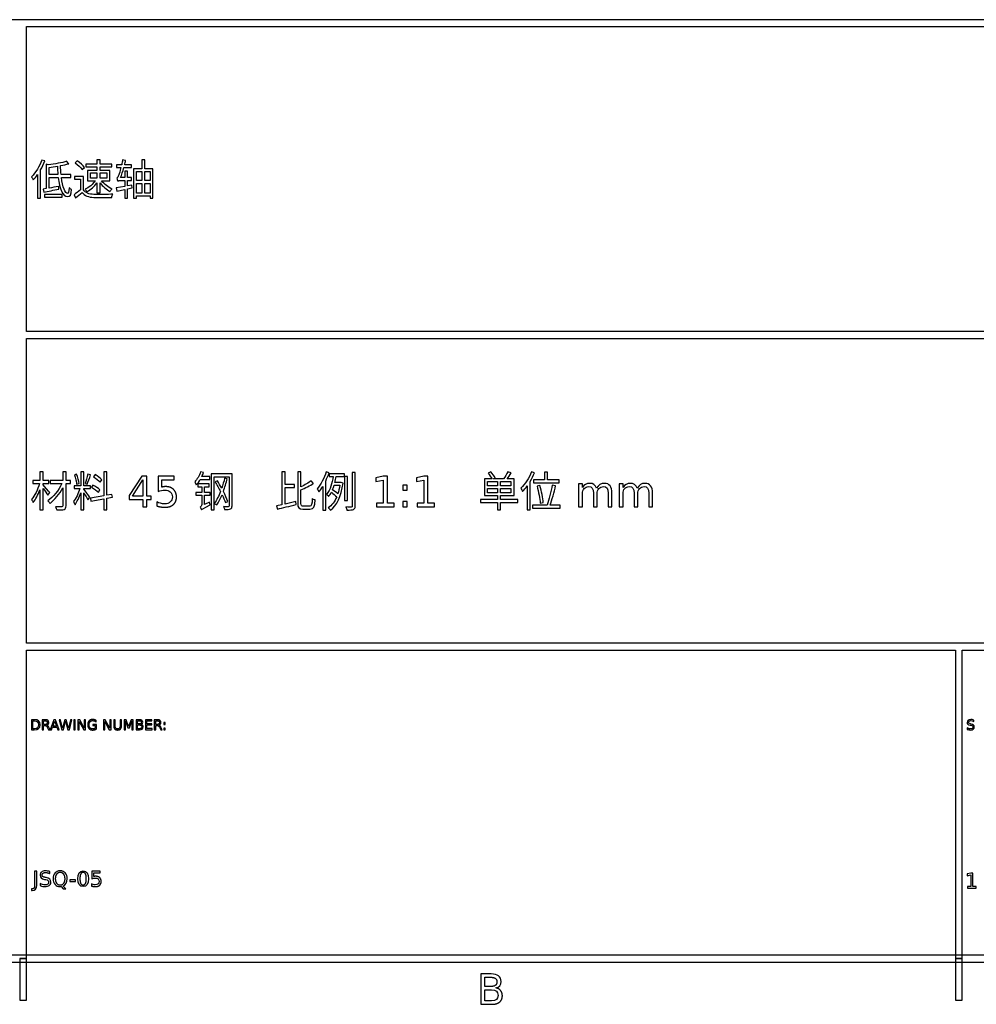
# Model space of a CAD drawing. Header units: millimetres. Extents: x -205 to 205, y -138 to 138.
# Tile 5 of 7: x 67 to 136, y -138 to -67. Entities that reach past the tile are written whole.
import ezdxf

# ---------------------------------------------------------------- set-up
doc = ezdxf.new("R2010")
doc.units = ezdxf.units.MM
doc.layers.add('可见轮廓', color=7, linetype='Continuous')

msp = doc.modelspace()

# ---------------------------------------------------------------- linework, layer by layer
at = {"layer": '可见轮廓'}
for p, q in [((202, -67.083), (-0.25, -67.083)), ((67.583, -89.528), (67.583, -67.583)), ((67.583, -67.583), (202, -67.583)), ((68.89, -77.251), (68.677, -77.188)), ((71.227, -77.248), (71.065, -77.383)), ((72.865, -77.179), (72.646, -77.179)), ((72.646, -77.179), (72.646, -77.488)), ((72.865, -77.488), (72.865, -77.179)), ((74.704, -77.221), (74.485, -77.176)), ((76.09, -77.179), (75.865, -77.179)), ((75.865, -77.179), (75.865, -77.815)), ((76.09, -77.815), (76.09, -77.179)), ((68.581, -79.93), (68.581, -77.896)), ((69.136, -77.53), (68.98, -77.479)), ((68.98, -77.479), (68.98, -79.243)), ((69.199, -78.226), (69.199, -77.713)), ((70.621, -77.449), (70.447, -77.275)), ((71.578, -77.866), (71.758, -77.716)), ((72.646, -77.488), (71.839, -77.488)), ((71.839, -77.488), (71.839, -77.683)), ((71.839, -77.683), (72.646, -77.683)), ((72.646, -77.932), (71.965, -77.932)), ((71.965, -77.932), (71.965, -78.676)), ((72.646, -77.683), (72.646, -77.932)), ((73.72, -77.488), (72.865, -77.488)), ((72.865, -77.932), (72.865, -77.683)), ((72.865, -77.683), (73.72, -77.683)), ((73.582, -77.932), (72.865, -77.932)), ((73.582, -78.676), (73.582, -77.932)), ((73.72, -77.683), (73.72, -77.488)), ((74.422, -77.524), (74.041, -77.524)), ((74.041, -77.524), (74.041, -77.734)), ((74.041, -77.734), (74.371, -77.734)), ((74.584, -77.734), (75.136, -77.734)), ((75.136, -77.524), (74.638, -77.524)), ((75.136, -77.734), (75.136, -77.524)), ((75.865, -77.815), (75.274, -77.815)), ((75.274, -77.815), (75.274, -79.936)), ((76.675, -77.815), (76.09, -77.815)), ((76.675, -79.918), (76.675, -77.815)), ((68.365, -78.235), (68.365, -79.93)), ((69.838, -78.226), (69.199, -78.226)), ((69.199, -79.207), (69.199, -78.433)), ((69.199, -78.433), (69.859, -78.433)), ((70.762, -78.226), (70.057, -78.226)), ((70.081, -78.433), (70.762, -78.433)), ((70.762, -78.433), (70.762, -78.226)), ((71.671, -78.361), (71.032, -78.361)), ((71.032, -78.361), (71.032, -78.571)), ((71.032, -78.571), (71.452, -78.571)), ((71.452, -78.571), (71.452, -79.336)), ((71.671, -79.324), (71.671, -78.361)), ((72.175, -78.496), (72.175, -78.112)), ((72.175, -78.112), (72.646, -78.112)), ((72.646, -78.496), (72.175, -78.496)), ((72.646, -78.112), (72.646, -78.496)), ((72.865, -78.496), (72.865, -78.112)), ((72.865, -78.112), (73.363, -78.112)), ((73.363, -78.496), (72.865, -78.496)), ((73.363, -78.112), (73.363, -78.496)), ((74.65, -78.454), (74.338, -78.454)), ((74.359, -78.658), (74.65, -78.658)), ((74.851, -77.989), (74.65, -77.989)), ((74.65, -77.989), (74.65, -78.454)), ((74.65, -78.658), (74.65, -79.087)), ((74.851, -78.454), (74.851, -77.989)), ((75.139, -78.454), (74.851, -78.454)), ((74.851, -79.051), (74.851, -78.658)), ((74.851, -78.658), (75.139, -78.658)), ((75.139, -78.658), (75.139, -78.454)), ((75.478, -78.664), (75.478, -78.019)), ((75.478, -78.019), (75.874, -78.019)), ((75.874, -78.664), (75.478, -78.664)), ((75.874, -78.019), (75.874, -78.664)), ((76.081, -78.664), (76.081, -78.019)), ((76.081, -78.019), (76.465, -78.019)), ((76.465, -78.664), (76.081, -78.664)), ((76.465, -78.019), (76.465, -78.664)), ((68.98, -79.243), (68.776, -79.273)), ((68.776, -79.273), (68.827, -79.486)), ((69.904, -79.282), (69.892, -79.081)), ((71.965, -78.676), (72.526, -78.676)), ((72.646, -78.817), (72.646, -79.549)), ((72.865, -79.549), (72.865, -78.829)), ((72.967, -78.676), (73.582, -78.676)), ((74.65, -79.087), (74.017, -79.195)), ((74.017, -79.195), (74.065, -79.414)), ((74.065, -79.414), (74.65, -79.3)), ((74.65, -79.3), (74.65, -79.921)), ((75.154, -78.997), (74.851, -79.051)), ((74.851, -79.258), (75.166, -79.195)), ((74.851, -79.921), (74.851, -79.258)), ((75.166, -79.195), (75.154, -78.997)), ((75.478, -79.564), (75.478, -78.865)), ((75.478, -78.865), (75.874, -78.865)), ((75.874, -78.865), (75.874, -79.564)), ((76.081, -78.865), (76.465, -78.865)), ((76.081, -79.564), (76.081, -78.865)), ((76.465, -78.865), (76.465, -79.564)), ((68.365, -79.93), (68.581, -79.93)), ((70.144, -79.657), (68.866, -79.657)), ((68.866, -79.657), (68.866, -79.858)), ((68.866, -79.858), (70.144, -79.858)), ((70.144, -79.858), (70.144, -79.657)), ((70.993, -79.681), (71.11, -79.912)), ((72.646, -79.549), (72.865, -79.549)), ((74.65, -79.921), (74.851, -79.921)), ((75.274, -79.936), (75.478, -79.936)), ((75.874, -79.564), (75.478, -79.564)), ((75.478, -79.936), (75.478, -79.768)), ((75.478, -79.768), (76.465, -79.768)), ((76.465, -79.564), (76.081, -79.564)), ((76.465, -79.768), (76.465, -79.918)), ((76.465, -79.918), (76.675, -79.918)), ((202, -89.528), (67.583, -89.528)), ((67.583, -111.972), (67.583, -90.028)), ((67.583, -90.028), (202, -90.028)), ((68.761, -99.617), (68.536, -99.617)), ((68.536, -99.617), (68.536, -100.259)), ((68.761, -100.259), (68.761, -99.617)), ((70.42, -99.62), (70.186, -99.62)), ((70.186, -99.62), (70.186, -100.262)), ((70.42, -100.262), (70.42, -99.62)), ((71.182, -99.806), (71.017, -99.851)), ((71.689, -99.626), (71.479, -99.626)), ((71.479, -99.626), (71.479, -100.625)), ((71.689, -100.625), (71.689, -99.626)), ((72.184, -99.848), (71.986, -99.797)), ((72.517, -99.83), (72.403, -99.986)), ((73.366, -99.617), (73.15, -99.617)), ((73.15, -99.617), (73.15, -101.351)), ((73.366, -101.312), (73.366, -99.617)), ((80.303, -99.683), (80.099, -99.626)), ((82.364, -99.776), (80.87, -99.776)), ((80.87, -99.776), (80.87, -102.374)), ((82.364, -102.08), (82.364, -99.776)), ((86.191, -99.632), (85.96, -99.632)), ((85.96, -99.632), (85.96, -101.996)), ((86.191, -100.544), (86.191, -99.632)), ((87.322, -99.632), (87.091, -99.632)), ((87.091, -99.632), (87.091, -101.897)), ((87.322, -100.709), (87.322, -99.632)), ((89.347, -99.689), (89.14, -99.629)), ((90.451, -99.77), (89.359, -99.77)), ((89.359, -99.77), (89.359, -99.971)), ((90.451, -99.971), (90.451, -99.77)), ((91.225, -99.665), (91.015, -99.665)), ((91.015, -99.665), (91.015, -102.095)), ((91.225, -102.092), (91.225, -99.665)), ((100.98, -99.629), (100.791, -99.719)), ((102.453, -99.71), (102.21, -99.629)), ((104.127, -99.692), (103.914, -99.626)), ((105.075, -99.653), (104.85, -99.653)), ((104.85, -99.653), (104.85, -100.208)), ((105.075, -100.208), (105.075, -99.653)), ((68.536, -100.259), (68.035, -100.259)), ((68.035, -100.259), (68.035, -100.478)), ((68.035, -100.478), (68.506, -100.478)), ((69.175, -100.259), (68.761, -100.259)), ((68.761, -100.556), (68.761, -100.478)), ((68.761, -100.478), (69.175, -100.478)), ((69.175, -100.478), (69.175, -100.259)), ((70.186, -100.262), (69.286, -100.262)), ((69.286, -100.262), (69.286, -100.478)), ((69.286, -100.478), (70.111, -100.478)), ((70.732, -100.262), (70.42, -100.262)), ((70.42, -102.068), (70.42, -100.478)), ((70.42, -100.478), (70.732, -100.478)), ((70.732, -100.478), (70.732, -100.262)), ((71.479, -100.625), (70.996, -100.625)), ((70.996, -100.625), (70.996, -100.835)), ((71.179, -100.517), (71.359, -100.472)), ((72.181, -100.625), (71.689, -100.625)), ((71.788, -100.478), (71.935, -100.526)), ((72.181, -100.835), (72.181, -100.625)), ((72.355, -100.583), (72.25, -100.742)), ((72.877, -100.37), (72.997, -100.199)), ((75.865, -99.95), (74.955, -101.336)), ((75.196, -101.375), (75.943, -100.208)), ((76.237, -99.95), (75.865, -99.95)), ((75.943, -100.208), (75.943, -101.375)), ((76.237, -101.375), (76.237, -99.95)), ((77.041, -99.95), (77.041, -101.049)), ((78.203, -99.95), (77.041, -99.95)), ((77.312, -100.199), (78.203, -100.199)), ((77.312, -100.735), (77.312, -100.199)), ((78.203, -100.199), (78.203, -99.95)), ((80.729, -100.496), (79.913, -100.496)), ((79.913, -100.496), (79.913, -100.7)), ((80.078, -100.175), (80.768, -100.175)), ((80.768, -99.959), (80.192, -99.959)), ((80.729, -100.7), (80.729, -100.496)), ((80.768, -100.175), (80.768, -99.959)), ((81.08, -102.374), (81.08, -99.977)), ((81.08, -99.977), (82.154, -99.977)), ((81.311, -100.271), (81.152, -100.355)), ((82.022, -100.124), (81.833, -100.088)), ((82.154, -99.977), (82.154, -102.077)), ((86.869, -100.544), (86.191, -100.544)), ((86.869, -100.766), (86.869, -100.544)), ((88.231, -100.463), (88.063, -100.274)), ((89.107, -102.377), (89.107, -100.289)), ((89.359, -99.971), (89.635, -99.971)), ((89.71, -100.598), (90.121, -100.598)), ((90.184, -100.397), (89.764, -100.397)), ((89.854, -99.971), (90.451, -99.971)), ((90.22, -100.388), (90.184, -100.397)), ((90.352, -100.433), (90.22, -100.388)), ((90.67, -99.956), (90.466, -99.956)), ((90.466, -99.956), (90.466, -101.69)), ((90.67, -101.69), (90.67, -99.956)), ((93.247, -99.95), (92.724, -100.055)), ((92.724, -100.055), (92.724, -100.325)), ((92.724, -100.325), (93.25, -100.22)), ((93.543, -99.95), (93.247, -99.95)), ((93.25, -100.22), (93.25, -101.888)), ((93.543, -101.888), (93.543, -99.95)), ((94.655, -100.586), (94.655, -100.958)), ((94.964, -100.586), (94.655, -100.586)), ((94.964, -100.958), (94.964, -100.586)), ((96.166, -99.95), (95.643, -100.055)), ((95.643, -100.055), (95.643, -100.325)), ((95.643, -100.325), (96.169, -100.22)), ((96.462, -99.95), (96.166, -99.95)), ((96.169, -100.22), (96.169, -101.888)), ((96.462, -101.888), (96.462, -99.95)), ((101.082, -100.136), (100.527, -100.136)), ((100.527, -100.136), (100.527, -101.342)), ((100.746, -100.646), (100.746, -100.328)), ((100.746, -100.328), (101.46, -100.328)), ((101.181, -100.136), (101.304, -100.076)), ((101.91, -100.136), (101.181, -100.136)), ((101.46, -100.328), (101.46, -100.646)), ((101.691, -100.646), (101.691, -100.328)), ((101.691, -100.328), (102.438, -100.328)), ((102.666, -100.136), (102.162, -100.136)), ((102.438, -100.328), (102.438, -100.646)), ((102.666, -101.342), (102.666, -100.136)), ((103.818, -102.368), (103.818, -100.313)), ((104.85, -100.208), (104.07, -100.208)), ((104.07, -100.208), (104.07, -100.421)), ((104.07, -100.421), (105.903, -100.421)), ((104.517, -100.622), (104.316, -100.658)), ((105.903, -100.208), (105.075, -100.208)), ((105.654, -100.64), (105.411, -100.598)), ((105.903, -100.421), (105.903, -100.208)), ((107.309, -100.496), (107.309, -102.137)), ((107.58, -100.496), (107.309, -100.496)), ((107.58, -100.751), (107.58, -100.496)), ((110.232, -100.496), (110.232, -102.137)), ((110.503, -100.496), (110.232, -100.496)), ((110.503, -100.751), (110.503, -100.496)), ((68.536, -100.922), (68.536, -102.374)), ((68.761, -102.374), (68.761, -100.826)), ((69.109, -101.312), (69.253, -101.12)), ((70.186, -100.79), (70.186, -102.071)), ((70.996, -100.835), (71.419, -100.835)), ((71.479, -101.138), (71.479, -102.374)), ((71.689, -100.877), (71.689, -100.835)), ((71.689, -100.835), (72.181, -100.835)), ((71.689, -102.374), (71.689, -101.135)), ((72.751, -101.102), (72.862, -100.922)), ((73.717, -101.249), (73.366, -101.312)), ((73.753, -101.456), (73.717, -101.249)), ((74.955, -101.336), (74.955, -101.621)), ((80.18, -101.105), (79.76, -101.105)), ((79.76, -101.105), (79.76, -101.312)), ((79.76, -101.312), (80.18, -101.312)), ((79.913, -100.7), (80.18, -100.7)), ((80.18, -100.7), (80.18, -101.105)), ((80.18, -101.312), (80.18, -101.969)), ((80.393, -101.105), (80.393, -100.7)), ((80.393, -100.7), (80.729, -100.7)), ((80.798, -101.105), (80.393, -101.105)), ((80.393, -101.981), (80.393, -101.312)), ((80.393, -101.312), (80.798, -101.312)), ((80.798, -101.312), (80.798, -101.105)), ((86.191, -101.945), (86.191, -100.766)), ((86.191, -100.766), (86.869, -100.766)), ((87.322, -101.903), (87.322, -100.925)), ((88.897, -100.679), (88.897, -102.377)), ((94.655, -100.958), (94.964, -100.958)), ((100.527, -101.342), (101.46, -101.342)), ((101.46, -100.646), (100.746, -100.646)), ((100.746, -101.15), (100.746, -100.826)), ((100.746, -100.826), (101.46, -100.826)), ((101.46, -101.15), (100.746, -101.15)), ((101.46, -100.826), (101.46, -101.15)), ((101.46, -101.342), (101.46, -101.627)), ((102.438, -100.646), (101.691, -100.646)), ((101.691, -101.15), (101.691, -100.826)), ((101.691, -100.826), (102.438, -100.826)), ((102.438, -101.15), (101.691, -101.15)), ((101.691, -101.627), (101.691, -101.342)), ((101.691, -101.342), (102.666, -101.342)), ((102.438, -100.826), (102.438, -101.15)), ((103.602, -100.64), (103.602, -102.368)), ((107.58, -102.137), (107.58, -101.21)), ((108.371, -101.156), (108.371, -102.137)), ((108.642, -102.137), (108.642, -101.21)), ((109.433, -101.156), (109.433, -102.137)), ((109.704, -102.137), (109.704, -101.147)), ((110.503, -102.137), (110.503, -101.21)), ((111.294, -101.156), (111.294, -102.137)), ((111.565, -102.137), (111.565, -101.21)), ((112.356, -101.156), (112.356, -102.137)), ((112.627, -102.137), (112.627, -101.147)), ((71.992, -101.651), (72.142, -101.474)), ((73.15, -101.351), (72.175, -101.528)), ((72.175, -101.528), (72.214, -101.735)), ((72.214, -101.735), (73.15, -101.564)), ((73.15, -101.564), (73.15, -102.374)), ((73.366, -101.525), (73.753, -101.456)), ((73.366, -102.374), (73.366, -101.525)), ((74.955, -101.621), (75.943, -101.621)), ((75.943, -101.375), (75.196, -101.375)), ((75.943, -101.621), (75.943, -102.137)), ((76.549, -101.375), (76.237, -101.375)), ((76.237, -101.621), (76.549, -101.621)), ((76.237, -102.137), (76.237, -101.621)), ((76.549, -101.621), (76.549, -101.375)), ((76.949, -101.788), (76.949, -102.086)), ((80.747, -101.81), (80.393, -101.981)), ((81.89, -101.846), (82.061, -101.753)), ((85.96, -101.996), (85.558, -102.077)), ((86.983, -101.984), (86.962, -101.768)), ((90.466, -101.69), (90.67, -101.69)), ((92.766, -101.888), (92.766, -102.137)), ((93.25, -101.888), (92.766, -101.888)), ((94.026, -101.888), (93.543, -101.888)), ((94.026, -102.137), (94.026, -101.888)), ((94.655, -101.765), (94.655, -102.137)), ((94.964, -101.765), (94.655, -101.765)), ((94.964, -102.137), (94.964, -101.765)), ((95.686, -101.888), (95.686, -102.137)), ((96.169, -101.888), (95.686, -101.888)), ((96.946, -101.888), (96.462, -101.888)), ((96.946, -102.137), (96.946, -101.888)), ((101.46, -101.627), (100.245, -101.627)), ((100.245, -101.627), (100.245, -101.837)), ((100.245, -101.837), (101.46, -101.837)), ((101.46, -101.837), (101.46, -102.374)), ((102.93, -101.627), (101.691, -101.627)), ((101.691, -102.374), (101.691, -101.837)), ((101.691, -101.837), (102.93, -101.837)), ((102.93, -101.837), (102.93, -101.627)), ((105.036, -102.023), (103.995, -102.023)), ((103.995, -102.023), (103.995, -102.236)), ((104.541, -101.882), (104.76, -101.834)), ((105.978, -102.023), (105.255, -102.023)), ((105.978, -102.236), (105.978, -102.023)), ((68.536, -102.374), (68.761, -102.374)), ((71.479, -102.374), (71.689, -102.374)), ((73.15, -102.374), (73.366, -102.374)), ((75.943, -102.137), (76.237, -102.137)), ((80.87, -102.374), (81.08, -102.374)), ((85.558, -102.077), (85.627, -102.311)), ((88.897, -102.377), (89.107, -102.377)), ((92.766, -102.137), (94.026, -102.137)), ((94.655, -102.137), (94.964, -102.137)), ((95.686, -102.137), (96.946, -102.137)), ((101.46, -102.374), (101.691, -102.374)), ((103.602, -102.368), (103.818, -102.368)), ((103.995, -102.236), (105.978, -102.236)), ((107.309, -102.137), (107.58, -102.137)), ((108.371, -102.137), (108.642, -102.137)), ((109.433, -102.137), (109.704, -102.137)), ((110.232, -102.137), (110.503, -102.137)), ((111.294, -102.137), (111.565, -102.137)), ((112.356, -102.137), (112.627, -102.137)), ((202, -111.972), (67.583, -111.972)), ((67.583, -134.667), (67.583, -112.472)), ((67.583, -112.472), (134.417, -112.472)), ((134.417, -112.472), (134.417, -134.667)), ((134.917, -134.667), (134.917, -112.472)), ((134.917, -112.472), (202, -112.472)), ((67.933, -117.468), (67.933, -118.197)), ((68.136, -117.468), (67.933, -117.468)), ((68.032, -117.549), (68.151, -117.549)), ((68.032, -118.116), (68.032, -117.549)), ((68.926, -117.468), (68.703, -117.468)), ((68.703, -117.468), (68.703, -118.197)), ((68.802, -117.549), (68.926, -117.549)), ((68.802, -117.808), (68.802, -117.549)), ((69.546, -117.468), (69.269, -118.193)), ((69.468, -117.928), (69.601, -117.566)), ((69.657, -117.468), (69.546, -117.468)), ((69.601, -117.566), (69.736, -117.928)), ((69.935, -118.197), (69.657, -117.468)), ((69.922, -117.468), (70.105, -118.197)), ((70.022, -117.468), (69.922, -117.468)), ((70.175, -118.085), (70.022, -117.468)), ((70.328, -117.468), (70.175, -118.085)), ((70.229, -118.197), (70.384, -117.565)), ((70.439, -117.468), (70.328, -117.468)), ((70.384, -117.565), (70.538, -118.197)), ((70.592, -118.085), (70.439, -117.468)), ((70.745, -117.468), (70.592, -118.085)), ((70.662, -118.197), (70.845, -117.468)), ((70.845, -117.468), (70.745, -117.468)), ((70.976, -117.468), (70.976, -118.197)), ((71.074, -117.468), (70.976, -117.468)), ((71.074, -118.197), (71.074, -117.468)), ((71.271, -117.468), (71.271, -118.197)), ((71.404, -117.468), (71.271, -117.468)), ((71.366, -117.587), (71.69, -118.197)), ((71.366, -118.197), (71.366, -117.587)), ((71.727, -118.078), (71.404, -117.468)), ((71.727, -117.468), (71.727, -118.078)), ((71.822, -117.468), (71.727, -117.468)), ((71.822, -118.197), (71.822, -117.468)), ((72.594, -117.629), (72.594, -117.524)), ((73.112, -117.468), (73.112, -118.197)), ((73.244, -117.468), (73.112, -117.468)), ((73.207, -117.587), (73.531, -118.197)), ((73.207, -118.197), (73.207, -117.587)), ((73.568, -118.078), (73.244, -117.468)), ((73.568, -117.468), (73.568, -118.078)), ((73.663, -117.468), (73.568, -117.468)), ((73.663, -118.197), (73.663, -117.468)), ((73.848, -117.468), (73.848, -117.923)), ((73.947, -117.468), (73.848, -117.468)), ((73.947, -117.911), (73.947, -117.468)), ((74.307, -117.468), (74.307, -117.911)), ((74.406, -117.468), (74.307, -117.468)), ((74.406, -117.923), (74.406, -117.468)), ((74.592, -117.468), (74.592, -118.197)), ((74.739, -117.468), (74.592, -117.468)), ((74.687, -117.557), (74.875, -118.057)), ((74.687, -118.197), (74.687, -117.557)), ((74.925, -117.964), (74.739, -117.468)), ((75.112, -117.468), (74.925, -117.964)), ((74.974, -118.057), (75.162, -117.557)), ((75.259, -117.468), (75.112, -117.468)), ((75.162, -117.557), (75.162, -118.197)), ((75.259, -118.197), (75.259, -117.468)), ((75.454, -117.468), (75.454, -118.197)), ((75.706, -117.468), (75.454, -117.468)), ((75.553, -117.549), (75.699, -117.549)), ((75.553, -117.769), (75.553, -117.549)), ((76.14, -117.468), (76.14, -118.197)), ((76.601, -117.468), (76.14, -117.468)), ((76.239, -117.551), (76.601, -117.551)), ((76.239, -117.767), (76.239, -117.551)), ((76.601, -117.551), (76.601, -117.468)), ((76.772, -117.468), (76.772, -118.197)), ((76.995, -117.468), (76.772, -117.468)), ((76.871, -117.549), (76.995, -117.549)), ((76.871, -117.808), (76.871, -117.549)), ((135.736, -117.588), (135.736, -117.492)), ((67.933, -118.197), (68.136, -118.197)), ((68.151, -118.116), (68.032, -118.116)), ((68.703, -118.197), (68.802, -118.197)), ((68.926, -117.808), (68.802, -117.808)), ((68.802, -118.197), (68.802, -117.889)), ((68.802, -117.889), (68.909, -117.889)), ((69.072, -118.01), (69.165, -118.197)), ((69.165, -118.197), (69.371, -118.197)), ((69.269, -118.193), (69.171, -117.998)), ((69.371, -118.197), (69.438, -118.01)), ((69.438, -118.01), (69.766, -118.01)), ((69.736, -117.928), (69.468, -117.928)), ((69.766, -118.01), (69.833, -118.197)), ((69.833, -118.197), (69.935, -118.197)), ((70.105, -118.197), (70.229, -118.197)), ((70.538, -118.197), (70.662, -118.197)), ((70.976, -118.197), (71.074, -118.197)), ((71.271, -118.197), (71.366, -118.197)), ((71.69, -118.197), (71.822, -118.197)), ((72.355, -117.816), (72.355, -117.898)), ((72.614, -117.816), (72.355, -117.816)), ((72.355, -117.898), (72.516, -117.898)), ((72.516, -117.898), (72.516, -118.093)), ((72.614, -118.129), (72.614, -117.816)), ((73.112, -118.197), (73.207, -118.197)), ((73.531, -118.197), (73.663, -118.197)), ((74.592, -118.197), (74.687, -118.197)), ((74.875, -118.057), (74.974, -118.057)), ((75.162, -118.197), (75.259, -118.197)), ((75.454, -118.197), (75.716, -118.197)), ((75.699, -117.769), (75.553, -117.769)), ((75.553, -117.849), (75.711, -117.849)), ((75.553, -118.116), (75.553, -117.849)), ((75.711, -118.116), (75.553, -118.116)), ((76.14, -118.197), (76.61, -118.197)), ((76.586, -117.767), (76.239, -117.767)), ((76.239, -117.85), (76.586, -117.85)), ((76.239, -118.114), (76.239, -117.85)), ((76.61, -118.114), (76.239, -118.114)), ((76.586, -117.85), (76.586, -117.767)), ((76.61, -118.197), (76.61, -118.114)), ((76.772, -118.197), (76.871, -118.197)), ((76.995, -117.808), (76.871, -117.808)), ((76.871, -117.889), (76.978, -117.889)), ((76.871, -118.197), (76.871, -117.889)), ((77.141, -118.01), (77.234, -118.197)), ((77.234, -118.197), (77.34, -118.197)), ((77.34, -118.197), (77.24, -117.998)), ((77.455, -117.68), (77.455, -117.804)), ((77.558, -117.68), (77.455, -117.68)), ((77.455, -117.804), (77.558, -117.804)), ((77.455, -118.073), (77.455, -118.197)), ((77.558, -118.073), (77.455, -118.073)), ((77.455, -118.197), (77.558, -118.197)), ((77.558, -117.804), (77.558, -117.68)), ((77.558, -118.197), (77.558, -118.073)), ((135.27, -118.064), (135.27, -118.165)), ((135.476, -117.862), (135.536, -117.874)), ((135.565, -117.78), (135.505, -117.768)), ((68.158, -128.369), (68.158, -129.386)), ((68.306, -128.369), (68.158, -128.369)), ((68.306, -129.386), (68.306, -128.369)), ((68.866, -128.96), (68.956, -128.977)), ((68.999, -128.837), (68.91, -128.818)), ((69.256, -128.549), (69.256, -128.404)), ((72.285, -128.369), (72.285, -128.918)), ((72.866, -128.369), (72.285, -128.369)), ((72.421, -128.493), (72.866, -128.493)), ((72.421, -128.761), (72.421, -128.493)), ((72.866, -128.493), (72.866, -128.369)), ((135.528, -128.509), (135.267, -128.562)), ((135.267, -128.562), (135.267, -128.696)), ((135.267, -128.696), (135.53, -128.644)), ((135.676, -128.509), (135.528, -128.509)), ((135.53, -128.644), (135.53, -129.478)), ((135.676, -129.478), (135.676, -128.509)), ((67.933, -129.638), (67.933, -129.762)), ((67.979, -129.638), (67.933, -129.638)), ((68.557, -129.261), (68.557, -129.414)), ((70.058, -129.48), (70.22, -129.655)), ((70.399, -129.655), (70.204, -129.442)), ((70.22, -129.655), (70.399, -129.655)), ((70.701, -128.991), (70.701, -129.111)), ((71.096, -128.991), (70.701, -128.991)), ((70.701, -129.111), (71.096, -129.111)), ((71.096, -129.111), (71.096, -128.991)), ((72.239, -129.288), (72.239, -129.436)), ((135.288, -129.478), (135.288, -129.602)), ((135.53, -129.478), (135.288, -129.478)), ((135.288, -129.602), (135.918, -129.602)), ((135.918, -129.478), (135.676, -129.478)), ((135.918, -129.602), (135.918, -129.478)), ((67.933, -129.762), (67.99, -129.762)), ((201.75, -134.417), (-201.75, -134.417)), ((-202.25, -134.917), (202.25, -134.917)), ((67.583, -134.667), (67.083, -134.667)), ((67.083, -134.667), (67.083, -137.667)), ((67.083, -134.667), (67.583, -134.667)), ((67.583, -137.667), (67.583, -134.667)), ((134.917, -134.667), (134.417, -134.667)), ((134.417, -134.667), (134.417, -137.667)), ((134.417, -134.667), (134.917, -134.667)), ((134.917, -137.667), (134.917, -134.667)), ((100.265, -135.768), (100.265, -137.955)), ((101.021, -135.768), (100.265, -135.768)), ((100.561, -136.011), (100.999, -136.011)), ((100.561, -136.671), (100.561, -136.011)), ((100.999, -136.671), (100.561, -136.671)), ((100.561, -136.911), (101.036, -136.911)), ((100.561, -137.712), (100.561, -136.911)), ((67.083, -137.667), (67.583, -137.667)), ((100.265, -137.955), (101.051, -137.955)), ((101.036, -137.712), (100.561, -137.712)), ((134.417, -137.667), (134.917, -137.667))]:
    msp.add_line(p, q, dxfattribs=at)
for points, degree in [([(68.677, -77.188), (68.509, -77.644), (68.23, -78.094), (67.933, -78.385)], 3), ([(71.758, -77.716), (71.65, -77.572), (71.425, -77.377), (71.227, -77.248)], 3), ([(74.485, -77.176), (74.47, -77.29), (74.446, -77.41), (74.422, -77.524)], 3), ([(74.638, -77.524), (74.662, -77.422), (74.686, -77.32), (74.704, -77.221)], 3), ([(68.581, -77.896), (68.698, -77.689), (68.806, -77.47), (68.89, -77.251)], 3), ([(70.447, -77.275), (70.144, -77.38), (69.613, -77.473), (69.136, -77.53)], 3), ([(69.199, -77.713), (69.394, -77.689), (69.601, -77.662), (69.802, -77.629)], 3), ([(69.802, -77.629), (69.808, -77.833), (69.82, -78.034), (69.838, -78.226)], 3), ([(70.024, -77.59), (70.246, -77.548), (70.45, -77.5), (70.621, -77.449)], 3), ([(70.057, -78.226), (70.039, -78.025), (70.027, -77.812), (70.024, -77.59)], 3), ([(71.065, -77.383), (71.257, -77.518), (71.482, -77.719), (71.578, -77.866)], 3), ([(74.371, -77.734), (74.308, -77.98), (74.242, -78.184), (74.212, -78.259)], 3), ([(74.338, -78.454), (74.425, -78.244), (74.512, -77.995), (74.584, -77.734)], 3), ([(67.933, -78.385), (67.975, -78.436), (68.038, -78.553), (68.059, -78.607)], 3), ([(68.059, -78.607), (68.164, -78.499), (68.266, -78.373), (68.365, -78.235)], 3), ([(74.212, -78.259), (74.161, -78.391), (74.119, -78.487), (74.068, -78.502)], 3), ([(74.068, -78.502), (74.092, -78.556), (74.128, -78.658), (74.137, -78.7)], 3), ([(74.137, -78.7), (74.164, -78.676), (74.254, -78.658), (74.359, -78.658)], 3), ([(68.827, -79.486), (69.127, -79.432), (69.526, -79.354), (69.904, -79.282)], 3), ([(69.892, -79.081), (69.655, -79.126), (69.415, -79.168), (69.199, -79.207)], 3), ([(70.819, -79.3), (70.765, -79.279), (70.687, -79.231), (70.639, -79.183)], 3), ([(71.452, -79.336), (71.302, -79.462), (71.128, -79.588), (70.993, -79.681)], 3), ([(72.424, -79.66), (72.076, -79.648), (71.812, -79.543), (71.671, -79.324)], 3), ([(72.526, -78.676), (72.352, -78.928), (72.058, -79.171), (71.785, -79.288)], 3), ([(71.785, -79.288), (71.833, -79.33), (71.899, -79.405), (71.929, -79.459)], 3), ([(71.929, -79.459), (72.187, -79.327), (72.46, -79.084), (72.646, -78.817)], 3), ([(72.865, -78.829), (73.06, -79.078), (73.339, -79.321), (73.582, -79.45)], 3), ([(73.735, -79.276), (73.468, -79.159), (73.156, -78.919), (72.967, -78.676)], 3), ([(73.582, -79.45), (73.615, -79.396), (73.684, -79.318), (73.735, -79.276)], 3), ([(71.11, -79.912), (71.272, -79.777), (71.425, -79.648), (71.569, -79.519)], 3), ([(71.569, -79.519), (71.761, -79.756), (72.031, -79.864), (72.424, -79.879)], 3), ([(73.78, -79.642), (73.423, -79.666), (72.751, -79.675), (72.424, -79.66)], 3), ([(72.424, -79.879), (72.757, -79.891), (73.378, -79.885), (73.705, -79.87)], 3), ([(73.705, -79.87), (73.714, -79.801), (73.753, -79.693), (73.78, -79.642)], 3), ([(71.017, -99.851), (71.095, -100.061), (71.167, -100.337), (71.179, -100.517)], 3), ([(71.359, -100.472), (71.338, -100.292), (71.269, -100.016), (71.182, -99.806)], 3), ([(71.986, -99.797), (71.944, -100.001), (71.857, -100.298), (71.788, -100.478)], 3), ([(71.935, -100.526), (72.013, -100.355), (72.109, -100.073), (72.184, -99.848)], 3), ([(72.997, -100.199), (72.898, -100.085), (72.691, -99.932), (72.517, -99.83)], 3), ([(80.099, -99.626), (80.009, -99.905), (79.853, -100.175), (79.676, -100.352)], 3), ([(80.192, -99.959), (80.234, -99.869), (80.27, -99.776), (80.303, -99.683)], 3), ([(89.14, -99.629), (88.996, -100.091), (88.756, -100.547), (88.495, -100.847)], 3), ([(89.107, -100.289), (89.2, -100.094), (89.281, -99.89), (89.347, -99.689)], 3), ([(100.791, -99.719), (100.899, -99.845), (101.016, -100.016), (101.082, -100.136)], 3), ([(101.304, -100.076), (101.244, -99.95), (101.103, -99.764), (100.98, -99.629)], 3), ([(102.21, -99.629), (102.141, -99.782), (102.018, -99.992), (101.91, -100.136)], 3), ([(102.162, -100.136), (102.258, -100.01), (102.363, -99.854), (102.453, -99.71)], 3), ([(103.914, -99.626), (103.737, -100.079), (103.446, -100.523), (103.143, -100.808)], 3), ([(103.818, -100.313), (103.935, -100.115), (104.043, -99.905), (104.127, -99.692)], 3), ([(68.506, -100.478), (68.389, -100.895), (68.161, -101.36), (67.933, -101.612)], 3), ([(69.253, -101.12), (69.178, -101.027), (68.869, -100.667), (68.761, -100.556)], 3), ([(70.111, -100.478), (69.883, -100.952), (69.49, -101.456), (69.112, -101.714)], 3), ([(72.862, -100.922), (72.757, -100.814), (72.535, -100.673), (72.355, -100.583)], 3), ([(72.403, -99.986), (72.577, -100.091), (72.784, -100.256), (72.877, -100.37)], 3), ([(79.676, -100.352), (79.712, -100.4), (79.772, -100.514), (79.793, -100.562)], 3), ([(79.793, -100.562), (79.895, -100.457), (79.994, -100.322), (80.078, -100.175)], 3), ([(81.152, -100.355), (81.278, -100.565), (81.413, -100.808), (81.533, -101.048)], 3), ([(81.623, -100.808), (81.521, -100.622), (81.413, -100.439), (81.311, -100.271)], 3), ([(81.833, -100.088), (81.773, -100.331), (81.704, -100.574), (81.623, -100.808)], 3), ([(81.74, -101.033), (81.848, -100.742), (81.941, -100.433), (82.022, -100.124)], 3), ([(88.063, -100.274), (87.886, -100.415), (87.601, -100.577), (87.322, -100.709)], 3), ([(87.322, -100.925), (87.64, -100.79), (87.979, -100.628), (88.231, -100.463)], 3), ([(89.635, -99.971), (89.572, -100.412), (89.44, -100.931), (89.173, -101.249)], 3), ([(89.443, -102.383), (89.902, -102.053), (90.235, -101.411), (90.352, -100.433)], 3), ([(89.596, -100.922), (89.638, -100.82), (89.677, -100.709), (89.71, -100.598)], 3), ([(89.764, -100.397), (89.8, -100.253), (89.83, -100.109), (89.854, -99.971)], 3), ([(90.121, -100.598), (90.088, -100.826), (90.04, -101.033), (89.977, -101.219)], 3), ([(104.76, -101.834), (104.736, -101.537), (104.631, -101.021), (104.517, -100.622)], 3), ([(105.411, -100.598), (105.333, -101.03), (105.174, -101.642), (105.036, -102.023)], 3), ([(68.059, -101.828), (68.236, -101.618), (68.407, -101.276), (68.536, -100.922)], 3), ([(68.761, -100.826), (68.887, -100.988), (69.043, -101.201), (69.109, -101.312)], 3), ([(69.271, -101.9), (69.604, -101.645), (69.946, -101.219), (70.186, -100.79)], 3), ([(71.419, -100.835), (71.311, -101.168), (71.122, -101.564), (70.948, -101.774)], 3), ([(71.065, -101.993), (71.212, -101.792), (71.365, -101.462), (71.479, -101.138)], 3), ([(72.142, -101.474), (72.076, -101.375), (71.776, -100.973), (71.689, -100.877)], 3), ([(71.689, -101.135), (71.8, -101.309), (71.938, -101.537), (71.992, -101.651)], 3), ([(72.25, -100.742), (72.427, -100.838), (72.646, -100.994), (72.751, -101.102)], 3), ([(81.533, -101.048), (81.407, -101.375), (81.257, -101.672), (81.095, -101.9)], 3), ([(81.263, -102.011), (81.401, -101.804), (81.53, -101.552), (81.644, -101.273)], 3), ([(81.644, -101.273), (81.746, -101.483), (81.833, -101.684), (81.89, -101.846)], 3), ([(82.061, -101.753), (81.992, -101.552), (81.875, -101.297), (81.74, -101.033)], 3), ([(88.495, -100.847), (88.534, -100.904), (88.591, -101.024), (88.615, -101.075)], 3), ([(88.615, -101.075), (88.714, -100.961), (88.807, -100.826), (88.897, -100.679)], 3), ([(89.173, -101.249), (89.215, -101.285), (89.281, -101.36), (89.311, -101.402)], 3), ([(89.311, -101.402), (89.386, -101.315), (89.452, -101.213), (89.512, -101.102)], 3), ([(89.512, -101.102), (89.65, -101.201), (89.803, -101.33), (89.899, -101.429)], 3), ([(89.977, -101.219), (89.881, -101.126), (89.731, -101.009), (89.596, -100.922)], 3), ([(103.143, -100.808), (103.182, -100.862), (103.248, -100.979), (103.269, -101.033)], 3), ([(103.269, -101.033), (103.383, -100.919), (103.494, -100.787), (103.602, -100.64)], 3), ([(104.316, -100.658), (104.427, -101.057), (104.52, -101.579), (104.541, -101.882)], 3), ([(105.255, -102.023), (105.393, -101.648), (105.549, -101.084), (105.654, -100.64)], 3), ([(67.933, -101.612), (67.972, -101.669), (68.032, -101.762), (68.059, -101.828)], 3), ([(69.112, -101.714), (69.166, -101.759), (69.235, -101.84), (69.271, -101.9)], 3), ([(70.948, -101.774), (70.987, -101.831), (71.041, -101.927), (71.065, -101.993)], 3), ([(80.18, -101.969), (80.18, -102.086), (80.114, -102.137), (80.063, -102.161)], 3), ([(80.159, -102.356), (80.204, -102.308), (80.285, -102.263), (80.786, -102.002)], 3), ([(80.786, -102.002), (80.771, -101.957), (80.753, -101.87), (80.747, -101.81)], 3), ([(81.095, -101.9), (81.143, -101.927), (81.23, -101.981), (81.263, -102.011)], 3), ([(85.627, -102.311), (86.002, -102.221), (86.509, -102.101), (86.983, -101.984)], 3), ([(86.962, -101.768), (86.704, -101.828), (86.437, -101.891), (86.191, -101.945)], 3), ([(88.348, -101.651), (88.282, -101.636), (88.192, -101.597), (88.135, -101.552)], 3), ([(89.899, -101.429), (89.749, -101.78), (89.542, -102.041), (89.293, -102.212)], 3), ([(70.111, -102.143), (70.054, -102.146), (69.859, -102.149), (69.667, -102.143)], 3), ([(69.667, -102.143), (69.697, -102.206), (69.733, -102.311), (69.745, -102.374)], 3), ([(69.745, -102.374), (70.003, -102.374), (70.18, -102.368), (70.279, -102.329)], 3), ([(70.186, -102.071), (70.186, -102.125), (70.165, -102.143), (70.111, -102.143)], 3), ([(70.279, -102.329), (70.381, -102.293), (70.42, -102.227), (70.42, -102.068)], 3), ([(80.063, -102.161), (80.099, -102.209), (80.144, -102.302), (80.159, -102.356)], 3), ([(81.755, -102.134), (81.785, -102.188), (81.818, -102.281), (81.827, -102.335)], 3), ([(81.827, -102.335), (82.043, -102.335), (82.172, -102.332), (82.253, -102.296)], 3), ([(82.253, -102.296), (82.334, -102.26), (82.364, -102.2), (82.364, -102.08)], 3), ([(89.293, -102.212), (89.341, -102.248), (89.41, -102.332), (89.443, -102.383)], 3), ([(90.949, -102.161), (90.898, -102.164), (90.739, -102.164), (90.556, -102.158)], 3), ([(90.556, -102.158), (90.589, -102.221), (90.619, -102.32), (90.631, -102.38)], 3), ([(90.631, -102.38), (90.868, -102.38), (91.015, -102.374), (91.105, -102.335)], 3), ([(91.015, -102.095), (91.015, -102.146), (90.997, -102.158), (90.949, -102.161)], 3), ([(91.105, -102.335), (91.192, -102.299), (91.225, -102.236), (91.225, -102.092)], 3), ([(69.171, -117.998), (69.112, -117.876), (69.049, -117.856)], 2), ([(77.24, -117.998), (77.18, -117.876), (77.118, -117.856)], 2), ([(67.99, -129.762), (68.213, -129.76), (68.304, -129.652), (68.306, -129.386)], 3)]:
    msp.add_open_spline(points, degree=degree, dxfattribs=at)
for points, degree, knots in [([(69.859, -78.433), (69.961, -79.231), (70.18, -79.819), (70.519, -79.819), (70.711, -79.819), (70.789, -79.708), (70.819, -79.3)], 3, [0, 0, 0, 0, 1, 1, 1, 1.566342, 1.566342, 1.566342, 1.566342]), ([(70.639, -79.183), (70.627, -79.477), (70.6, -79.6), (70.537, -79.6), (70.354, -79.6), (70.171, -79.123), (70.081, -78.433)], 3, [0, 0, 0, 0, 1, 1, 1, 3.904821, 3.904821, 3.904821, 3.904821]), ([(108.597, -100.811), (108.518, -100.582), (108.345, -100.456), (108.108, -100.457), (107.87, -100.458), (107.705, -100.549), (107.58, -100.751)], 3, [0, 0, 0, 0, 2, 2, 2, 3.983607, 3.983607, 3.983607, 3.983607]), ([(109.704, -101.147), (109.704, -100.926), (109.658, -100.756), (109.565, -100.636), (109.473, -100.517), (109.341, -100.457), (109.17, -100.457), (108.915, -100.458), (108.733, -100.568), (108.597, -100.811)], 3, [0, 0, 0, 0, 1, 1, 1, 2, 2, 2, 3.485714, 3.485714, 3.485714, 3.485714]), ([(111.519, -100.811), (111.441, -100.582), (111.267, -100.456), (111.03, -100.457), (110.793, -100.458), (110.627, -100.549), (110.503, -100.751)], 3, [0, 0, 0, 0, 2, 2, 2, 3.983607, 3.983607, 3.983607, 3.983607]), ([(112.627, -101.147), (112.627, -100.926), (112.58, -100.756), (112.488, -100.636), (112.395, -100.517), (112.263, -100.457), (112.092, -100.457), (111.837, -100.458), (111.655, -100.568), (111.519, -100.811)], 3, [0, 0, 0, 0, 1, 1, 1, 2, 2, 2, 3.485714, 3.485714, 3.485714, 3.485714]), ([(76.949, -102.086), (77.252, -102.179), (77.525, -102.179), (77.925, -102.179), (78.144, -101.984), (78.364, -101.788), (78.364, -101.435), (78.364, -101.093), (78.15, -100.892), (77.936, -100.691), (77.57, -100.691), (77.441, -100.691), (77.312, -100.735)], 2, [0, 0, 0, 2, 2, 4.904255, 4.904255, 7.808511, 7.808511, 10.62841, 10.62841, 13.448309, 13.448309, 14.440914, 14.440914, 14.440914]), ([(77.041, -101.049), (77.206, -100.974), (77.36, -100.941), (77.519, -100.94), (77.688, -100.94), (77.822, -100.985), (77.92, -101.074), (78.019, -101.162), (78.068, -101.283), (78.068, -101.435), (78.068, -101.588), (78.019, -101.708), (77.92, -101.797), (77.822, -101.886), (77.688, -101.93), (77.519, -101.93), (77.309, -101.93), (77.126, -101.884), (76.949, -101.788)], 3, [0, 0, 0, 0, 2, 2, 2, 4.135802, 4.135802, 4.135802, 6.271605, 6.271605, 6.271605, 8.407407, 8.407407, 8.407407, 10.54321, 10.54321, 10.54321, 13.185185, 13.185185, 13.185185, 13.185185]), ([(107.58, -101.21), (107.58, -101.051), (107.621, -100.924), (107.702, -100.831), (107.783, -100.738), (107.892, -100.691), (108.03, -100.691), (108.263, -100.692), (108.371, -100.838), (108.371, -101.156)], 3, [0, 0, 0, 0, 1, 1, 1, 2, 2, 2, 3.687943, 3.687943, 3.687943, 3.687943]), ([(108.642, -101.21), (108.642, -101.05), (108.683, -100.923), (108.764, -100.83), (108.845, -100.738), (108.955, -100.691), (109.095, -100.691), (109.324, -100.692), (109.433, -100.84), (109.433, -101.156)], 3, [0, 0, 0, 0, 1, 1, 1, 2, 2, 2, 3.636364, 3.636364, 3.636364, 3.636364]), ([(110.503, -101.21), (110.503, -101.051), (110.543, -100.924), (110.624, -100.831), (110.705, -100.738), (110.815, -100.691), (110.953, -100.691), (111.186, -100.692), (111.293, -100.838), (111.294, -101.156)], 3, [0, 0, 0, 0, 1, 1, 1, 2, 2, 2, 3.687943, 3.687943, 3.687943, 3.687943]), ([(111.565, -101.21), (111.565, -101.05), (111.605, -100.923), (111.686, -100.83), (111.767, -100.738), (111.878, -100.691), (112.017, -100.691), (112.246, -100.692), (112.355, -100.84), (112.356, -101.156)], 3, [0, 0, 0, 0, 1, 1, 1, 2, 2, 2, 3.636364, 3.636364, 3.636364, 3.636364]), ([(87.091, -101.897), (87.091, -102.224), (87.172, -102.311), (87.466, -102.311), (87.526, -102.311), (87.907, -102.311), (87.97, -102.311), (88.255, -102.311), (88.318, -102.143), (88.348, -101.651)], 3, [0, 0, 0, 0, 1, 1, 1, 1.204079, 1.204079, 1.204079, 2.127179, 2.127179, 2.127179, 2.127179]), ([(88.135, -101.552), (88.117, -101.987), (88.099, -102.098), (87.958, -102.098), (87.874, -102.098), (87.553, -102.098), (87.49, -102.098), (87.346, -102.098), (87.322, -102.068), (87.322, -101.903)], 3, [0, 0, 0, 0, 1, 1, 1, 1.595789, 1.595789, 1.595789, 2.957671, 2.957671, 2.957671, 2.957671]), ([(82.154, -102.077), (82.155, -102.12), (82.135, -102.14), (82.094, -102.137), (82.052, -102.137), (81.911, -102.14), (81.755, -102.134)], 3, [0, 0, 0, 0, 1, 1, 1, 2.000233, 2.000233, 2.000233, 2.000233]), ([(68.136, -118.197), (68.418, -118.196), (68.545, -118.085), (68.546, -117.832), (68.545, -117.581), (68.42, -117.47), (68.136, -117.468)], 3, [0, 0, 0, 0, 2, 2, 2, 3.989637, 3.989637, 3.989637, 3.989637]), ([(68.151, -117.549), (68.353, -117.55), (68.441, -117.636), (68.442, -117.832), (68.441, -118.03), (68.353, -118.115), (68.151, -118.116)], 3, [0, 0, 0, 0, 2, 2, 2, 4.013333, 4.013333, 4.013333, 4.013333]), ([(69.049, -117.856), (69.173, -117.818), (69.174, -117.678), (69.175, -117.468), (68.926, -117.468)], 2, [0, 0, 0, 2, 2, 5.06383, 5.06383, 5.06383]), ([(68.926, -117.549), (69.069, -117.55), (69.07, -117.678), (69.069, -117.807), (68.926, -117.808)], 2, [0, 0, 0, 2, 2, 4, 4, 4]), ([(72.594, -117.524), (72.485, -117.456), (72.341, -117.455), (72.17, -117.455), (72.073, -117.555), (71.977, -117.655), (71.977, -117.834), (71.977, -118.012), (72.073, -118.112), (72.17, -118.212), (72.341, -118.212), (72.498, -118.211), (72.614, -118.129)], 2, [0, 0, 0, 2, 2, 4.39726, 4.39726, 6.794521, 6.794521, 9.185231, 9.185231, 11.575941, 11.575941, 13.761734, 13.761734, 13.761734]), ([(72.516, -118.093), (72.452, -118.131), (72.349, -118.13), (72.215, -118.13), (72.148, -118.056), (72.081, -117.981), (72.081, -117.834), (72.081, -117.537), (72.349, -117.536), (72.485, -117.536), (72.594, -117.629)], 2, [0, 0, 0, 2, 2, 4.560748, 4.560748, 7.121495, 7.121495, 12.259949, 12.259949, 14.866683, 14.866683, 14.866683]), ([(75.699, -117.549), (75.843, -117.549), (75.842, -117.659), (75.843, -117.77), (75.699, -117.769)], 2, [0, 0, 0, 2, 2, 4.017699, 4.017699, 4.017699]), ([(75.818, -117.804), (75.899, -117.79), (75.94, -117.739), (75.941, -117.649), (75.942, -117.534), (75.856, -117.468), (75.706, -117.468)], 3, [0, 0, 0, 0, 2, 2, 2, 4.583942, 4.583942, 4.583942, 4.583942]), ([(77.118, -117.856), (77.241, -117.818), (77.243, -117.678), (77.244, -117.468), (76.995, -117.468)], 2, [0, 0, 0, 2, 2, 5.06383, 5.06383, 5.06383]), ([(76.995, -117.549), (77.138, -117.55), (77.139, -117.678), (77.138, -117.807), (76.995, -117.808)], 2, [0, 0, 0, 2, 2, 4, 4, 4]), ([(135.736, -117.492), (135.662, -117.468), (135.591, -117.455), (135.523, -117.455), (135.443, -117.455), (135.38, -117.474), (135.335, -117.511), (135.289, -117.548), (135.267, -117.599), (135.267, -117.663), (135.268, -117.776), (135.327, -117.832), (135.476, -117.862)], 3, [0, 0, 0, 0, 2, 2, 2, 4.333333, 4.333333, 4.333333, 6.666667, 6.666667, 6.666667, 10.69697, 10.69697, 10.69697, 10.69697]), ([(135.505, -117.768), (135.394, -117.746), (135.368, -117.721), (135.366, -117.655), (135.366, -117.617), (135.38, -117.587), (135.409, -117.566), (135.439, -117.546), (135.48, -117.535), (135.534, -117.535), (135.595, -117.535), (135.662, -117.553), (135.736, -117.588)], 3, [0, 0, 0, 0, 2, 2, 2, 3.191919, 3.191919, 3.191919, 4.383838, 4.383838, 4.383838, 5.756351, 5.756351, 5.756351, 5.756351]), ([(68.909, -117.889), (68.968, -117.889), (69.002, -117.913), (69.036, -117.937), (69.072, -118.01)], 2, [0, 0, 0, 1, 1, 2, 2, 2]), ([(73.848, -117.923), (73.85, -118.21), (74.128, -118.212), (74.405, -118.21), (74.406, -117.923)], 2, [0, 0, 0, 2, 2, 3.992933, 3.992933, 3.992933]), ([(74.307, -117.911), (74.306, -118.069), (74.255, -118.13), (74.128, -118.131), (74, -118.13), (73.949, -118.069), (73.947, -117.911)], 3, [0, 0, 0, 0, 2, 2, 2, 4.010309, 4.010309, 4.010309, 4.010309]), ([(75.711, -117.849), (75.869, -117.847), (75.867, -117.983), (75.869, -118.117), (75.711, -118.116)], 2, [0, 0, 0, 2, 2, 3.985714, 3.985714, 3.985714]), ([(75.716, -118.197), (75.878, -118.198), (75.972, -118.123), (75.971, -117.993), (75.972, -117.895), (75.914, -117.824), (75.818, -117.804)], 3, [0, 0, 0, 0, 2, 2, 2, 3.52, 3.52, 3.52, 3.52]), ([(76.978, -117.889), (77.037, -117.889), (77.071, -117.913), (77.105, -117.937), (77.141, -118.01)], 2, [0, 0, 0, 1, 1, 2, 2, 2]), ([(135.27, -118.165), (135.354, -118.196), (135.431, -118.211), (135.501, -118.212), (135.592, -118.212), (135.661, -118.193), (135.709, -118.157), (135.756, -118.12), (135.78, -118.067), (135.78, -117.996), (135.779, -117.877), (135.712, -117.809), (135.565, -117.78)], 3, [0, 0, 0, 0, 2, 2, 2, 4.650943, 4.650943, 4.650943, 7.301887, 7.301887, 7.301887, 11.748631, 11.748631, 11.748631, 11.748631]), ([(135.536, -117.874), (135.637, -117.895), (135.676, -117.931), (135.677, -118.003), (135.677, -118.045), (135.662, -118.076), (135.631, -118.098), (135.6, -118.12), (135.557, -118.131), (135.501, -118.131), (135.426, -118.131), (135.35, -118.109), (135.27, -118.064)], 3, [0, 0, 0, 0, 2, 2, 2, 3.145455, 3.145455, 3.145455, 4.290909, 4.290909, 4.290909, 5.800525, 5.800525, 5.800525, 5.800525]), ([(69.256, -128.404), (69.145, -128.367), (69.038, -128.349), (68.936, -128.349), (68.816, -128.349), (68.723, -128.377), (68.654, -128.432), (68.586, -128.488), (68.552, -128.564), (68.552, -128.661), (68.554, -128.83), (68.643, -128.914), (68.866, -128.96)], 3, [0, 0, 0, 0, 2, 2, 2, 4.333333, 4.333333, 4.333333, 6.666667, 6.666667, 6.666667, 10.69697, 10.69697, 10.69697, 10.69697]), ([(68.557, -129.414), (68.683, -129.46), (68.798, -129.483), (68.903, -129.483), (69.04, -129.483), (69.144, -129.456), (69.215, -129.401), (69.286, -129.347), (69.322, -129.266), (69.322, -129.16), (69.321, -128.982), (69.221, -128.879), (68.999, -128.837)], 3, [0, 0, 0, 0, 2, 2, 2, 4.650943, 4.650943, 4.650943, 7.301887, 7.301887, 7.301887, 11.748631, 11.748631, 11.748631, 11.748631]), ([(68.956, -128.977), (69.108, -129.009), (69.166, -129.063), (69.167, -129.171), (69.167, -129.233), (69.145, -129.28), (69.099, -129.313), (69.053, -129.347), (68.988, -129.363), (68.903, -129.363), (68.792, -129.363), (68.676, -129.329), (68.557, -129.261)], 3, [0, 0, 0, 0, 2, 2, 2, 3.145455, 3.145455, 3.145455, 4.290909, 4.290909, 4.290909, 5.800525, 5.800525, 5.800525, 5.800525]), ([(68.91, -128.818), (68.788, -128.796), (68.744, -128.759), (68.701, -128.722), (68.701, -128.649), (68.701, -128.563), (68.766, -128.516), (68.832, -128.469), (68.953, -128.469), (69.09, -128.469), (69.256, -128.549)], 2, [0, 0, 0, 1, 1, 2, 2, 3.191919, 3.191919, 4.383838, 4.383838, 5.756351, 5.756351, 5.756351]), ([(70.204, -129.442), (70.396, -129.358), (70.503, -129.169), (70.502, -128.916), (70.502, -128.744), (70.456, -128.606), (70.364, -128.503), (70.272, -128.4), (70.15, -128.349), (69.997, -128.349), (69.843, -128.349), (69.72, -128.4), (69.628, -128.503), (69.536, -128.606), (69.49, -128.744), (69.49, -128.916), (69.49, -129.089), (69.536, -129.226), (69.628, -129.329), (69.72, -129.432), (69.843, -129.483), (69.997, -129.483), (70.013, -129.483), (70.025, -129.482), (70.058, -129.48)], 3, [0, 0, 0, 0, 2, 2, 2, 3.361538, 3.361538, 3.361538, 4.723077, 4.723077, 4.723077, 6.088951, 6.088951, 6.088951, 7.454826, 7.454826, 7.454826, 8.816842, 8.816842, 8.816842, 10.178858, 10.178858, 10.178858, 10.317222, 10.317222, 10.317222, 10.317222]), ([(69.997, -128.469), (70.158, -128.469), (70.252, -128.589), (70.346, -128.709), (70.346, -128.916), (70.346, -129.123), (70.252, -129.243), (70.158, -129.363), (69.997, -129.363), (69.835, -129.363), (69.741, -129.243), (69.646, -129.123), (69.646, -128.916), (69.646, -128.709), (69.741, -128.589), (69.835, -128.469), (69.997, -128.469)], 2, [0, 0, 0, 1, 1, 2, 2, 2.996466, 2.996466, 3.992933, 3.992933, 4.989399, 4.989399, 5.985866, 5.985866, 6.985866, 6.985866, 7.985866, 7.985866, 7.985866]), ([(71.646, -128.349), (71.402, -128.347), (71.267, -128.549), (71.268, -128.916), (71.267, -129.283), (71.402, -129.485), (71.646, -129.483), (71.89, -129.485), (72.025, -129.283), (72.024, -128.916), (72.025, -128.549), (71.89, -128.347), (71.646, -128.349)], 3, [0, 0, 0, 0, 2, 2, 2, 3.994709, 3.994709, 3.994709, 5.989418, 5.989418, 5.989418, 7.989418, 7.989418, 7.989418, 7.989418]), ([(71.646, -128.466), (71.876, -128.466), (71.876, -128.916), (71.876, -129.366), (71.646, -129.366), (71.417, -129.366), (71.417, -128.916), (71.417, -128.466), (71.646, -128.466)], 2, [0, 0, 0, 2, 2, 3.993506, 3.993506, 5.974315, 5.974315, 7.961577, 7.961577, 7.961577]), ([(72.239, -129.436), (72.39, -129.483), (72.527, -129.483), (72.727, -129.483), (72.837, -129.386), (72.947, -129.288), (72.947, -129.111), (72.947, -128.94), (72.84, -128.839), (72.733, -128.739), (72.55, -128.739), (72.485, -128.739), (72.421, -128.761)], 2, [0, 0, 0, 2, 2, 4.904255, 4.904255, 7.808511, 7.808511, 10.62841, 10.62841, 13.448309, 13.448309, 14.440914, 14.440914, 14.440914]), ([(72.285, -128.918), (72.366, -128.881), (72.446, -128.863), (72.524, -128.864), (72.609, -128.864), (72.676, -128.886), (72.725, -128.93), (72.774, -128.975), (72.799, -129.035), (72.799, -129.111), (72.801, -129.262), (72.691, -129.361), (72.524, -129.359), (72.421, -129.359), (72.326, -129.335), (72.239, -129.288)], 3, [0, 0, 0, 0, 2, 2, 2, 4.135802, 4.135802, 4.135802, 6.271605, 6.271605, 6.271605, 10.54321, 10.54321, 10.54321, 13.185185, 13.185185, 13.185185, 13.185185]), ([(68.158, -129.386), (68.158, -129.528), (68.118, -129.583), (68.078, -129.638), (67.979, -129.638)], 2, [0, 0, 0, 1, 1, 2, 2, 2]), ([(100.999, -136.011), (101.431, -136.011), (101.428, -136.341), (101.431, -136.673), (100.999, -136.671)], 2, [0, 0, 0, 2, 2, 4.017699, 4.017699, 4.017699]), ([(101.357, -136.776), (101.598, -136.738), (101.726, -136.576), (101.726, -136.309), (101.726, -136.136), (101.665, -136.003), (101.543, -135.909), (101.421, -135.815), (101.247, -135.768), (101.021, -135.768)], 3, [0, 0, 0, 0, 2, 2, 2, 3.291971, 3.291971, 3.291971, 4.583942, 4.583942, 4.583942, 4.583942]), ([(101.051, -137.955), (101.418, -137.955), (101.617, -137.796), (101.817, -137.636), (101.817, -137.343), (101.817, -137.12), (101.696, -136.972), (101.575, -136.823), (101.357, -136.776)], 2, [0, 0, 0, 1, 1, 2, 2, 2.76, 2.76, 3.52, 3.52, 3.52]), ([(101.036, -136.911), (101.355, -136.912), (101.504, -137.036), (101.505, -137.311), (101.504, -137.583), (101.355, -137.711), (101.036, -137.712)], 3, [0, 0, 0, 0, 2, 2, 2, 3.985714, 3.985714, 3.985714, 3.985714])]:
    msp.add_open_spline(points, degree=degree, knots=knots, dxfattribs=at)

doc.saveas('drawing.dxf')
